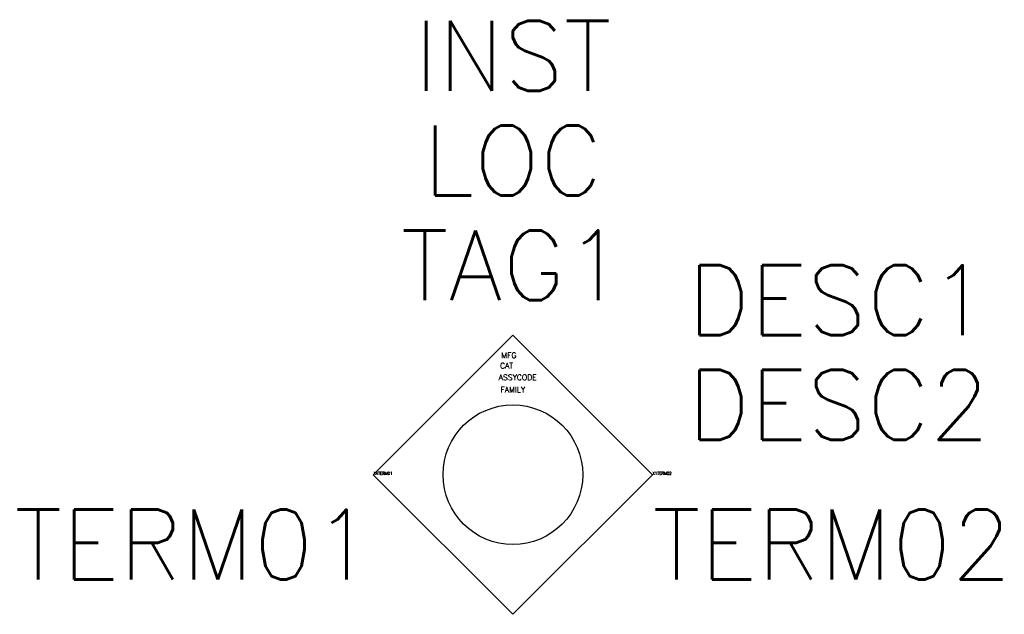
# Model space of a CAD drawing. Header units: inches. Extents: x 20.62 to 22.38, y 18.75 to 19.81.
import ezdxf
from ezdxf.enums import TextEntityAlignment as Align

# ---------------------------------------------------------------- set-up
doc = ezdxf.new("R2010")
doc.units = ezdxf.units.IN
doc.header["$MEASUREMENT"] = 0
doc.styles.add('WD', font='romans.shx')

msp = doc.modelspace()

# ---------------------------------------------------------------- linework, layer by layer
msp.add_lwpolyline([(21.75, 19), (21.5, 19.25), (21.25, 19), (21.5, 18.75)], close=True)
msp.add_circle((21.5, 19), 0.125)

# ---------------------------------------------------------------- texts
at = {"style": 'WD'}
for tag, text, p in [('INST', '', (21.5, 19.6875)), ('LOC', '', (21.5, 19.5)), ('TAG1', 'DV', (21.5, 19.3125))]:
    msp.add_attdef(tag, text=text, height=0.125, dxfattribs=at).set_placement(p, align=Align.CENTER)
for tag, p in [('DESC1', (21.8125, 19.25)), ('DESC2', (21.8125, 19.0625))]:
    msp.add_attdef(tag, p, '', height=0.125, dxfattribs=at)
at = {"style": 'WD', "flags": 1}
for tag, p, s, height in [('MFG', (21.4793, 19.2089), '', 0.01), ('CAT', (21.477, 19.1902), '', 0.01), ('ASSYCODE', (21.4746, 19.1693), '', 0.01), ('FAMILY', (21.4778, 19.1473), 'DV', 0.01), ('X4TERM01', (21.25, 19), '', 0.005), ('X1TERM02', (21.75, 19), '', 0.005)]:
    msp.add_attdef(tag, p, s, height=height, dxfattribs=at)
at = {"style": 'WD'}
msp.add_attdef('TERM01', text='', height=0.125, dxfattribs=at).set_placement((21.25, 18.9375), align=Align.TOP_RIGHT)
msp.add_attdef('TERM02', text='', height=0.125, dxfattribs=at).set_placement((21.75, 18.9375), align=Align.TOP_LEFT)

doc.saveas('drawing.dxf')
